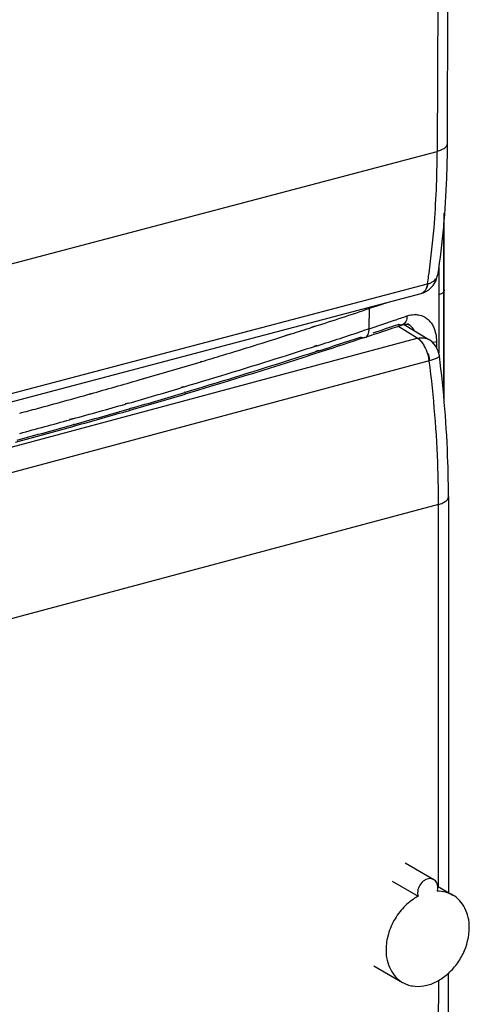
# Model space of a CAD drawing. Header units: millimetres. Extents: x 4 to 353, y -234 to 724.
# Tile 6 of 10: x 220 to 353, y 1 to 292. Entities that reach past the tile are written whole.
import ezdxf

# ---------------------------------------------------------------- set-up
doc = ezdxf.new("R2010")
doc.units = ezdxf.units.MM
doc.header["$LTSCALE"] = 30.734
doc.layers.get('0').update_dxf_attribs({"linetype": 'CONTINUOUS'})

msp = doc.modelspace()

# ---------------------------------------------------------------- linework, layer by layer
at = {"color": 9, "linetype": 'Continuous'}
for p, q in [((343.87, 359.01), (343.51, 253.22)), ((105.83, 190.61), (343.51, 253.31)), ((345.36, 232.21), (345.37, 212.75)), ((345.37, 232.2), (345.37, 212.75)), ((343.95, 219.56), (343.96, 210.79)), ((102.88, 151.35), (340.63, 214.07)), ((339.21, 211.39), (338.79, 211.2)), ((343.96, 210.8), (343.94, 193.62)), ((345.37, 212.75), (345.36, 181.21)), ((345.37, 212.75), (345.37, 192.79)), ((345.37, 212.75), (345.57, 212.21)), ((345.57, 212.21), (345.57, 212.21)), ((325.51, 207.48), (323.4, 206.78)), ((325.51, 207.48), (323.4, 206.78)), ((323.4, 206.78), (323.4, 203.79)), ((306.34, 201.28), (307.21, 201.56)), ((306.46, 201.22), (307.33, 201.5)), ((323.4, 200.8), (323.4, 203.79)), ((330.25, 203.1), (330.85, 203.3)), ((330.25, 203.1), (330.85, 203.3)), ((337.61, 197.97), (331.86, 201.5)), ((333.22, 201.96), (333.22, 201.96)), ((335.2, 201.94), (335.19, 201.95)), ((298.58, 198.78), (300.15, 199.29)), ((298.67, 198.74), (300.25, 199.24)), ((323.4, 200.8), (321.45, 200.17)), ((323.4, 200.8), (321.48, 200.16)), ((99.87, 134.24), (337.61, 197.97)), ((307.92, 195.81), (306.98, 195.51)), ((308.04, 195.76), (307.1, 195.46)), ((343.28, 197), (343.28, 195.22)), ((308.4, 194.32), (307.46, 194.02)), ((308.51, 194.27), (307.58, 193.97)), ((345.37, 192.79), (345.37, 181.21)), ((341.16, 191.28), (103.41, 127.55)), ((273.56, 191.1), (273.69, 191.14)), ((273.67, 191.04), (273.8, 191.08)), ((255.33, 185.64), (257.3, 186.23)), ((255.33, 185.64), (257.33, 186.22)), ((240.7, 181.57), (240.83, 181.6)), ((240.81, 181.51), (240.94, 181.55)), ((268.36, 183.57), (267.62, 183.34)), ((268.47, 183.51), (267.73, 183.29)), ((268.83, 182.01), (268.7, 181.97)), ((268.94, 181.95), (268.81, 181.91)), ((251.98, 178.73), (251.17, 178.51)), ((252.02, 178.71), (251.21, 178.48)), ((252.96, 177.25), (252.3, 177.07)), ((252.96, 177.25), (252.31, 177.07)), ((235.5, 174.14), (234.68, 173.92)), ((235.61, 174.08), (234.79, 173.86)), ((235.95, 172.52), (235.82, 172.48)), ((236.06, 172.46), (235.93, 172.42)), ((343.9, 148.79), (106.22, 85.08)), ((343.9, 35.53), (343.9, 148.92)), ((343.84, 7.84), (343.48, -97.95))]:
    msp.add_line(p, q, dxfattribs=at)
at = {"color": 7, "linetype": 'Continuous'}
for p, q in [((346.8, 361.13), (346.44, 255.46)), ((343.58, 216.61), (343.58, 216.62)), ((100.97, 148.46), (338.72, 211.18)), ((338.79, 211.2), (338.79, 211.2)), ((333.69, 202.08), (341.07, 197.56)), ((344.14, 192.8), (344.14, 192.8)), ((346.83, 150.97), (346.83, 33.84)), ((333.99, 42.61), (342.49, 37.7)), ((330.15, 37.2), (337.85, 32.76)), ((343.62, 35.7), (348.14, 33.09)), ((324.72, 12.18), (333.22, 7.27)), ((346.77, 9.96), (346.41, -95.71))]:
    msp.add_line(p, q, dxfattribs=at)
at = {"color": 6, "linetype": 'Continuous'}
for p, q in [((345.57, 212.21), (345.57, 235)), ((345.57, 179.26), (345.57, 212.21)), ((268.97, 181.55), (268.84, 181.51)), ((269.08, 181.49), (268.95, 181.45)), ((252.56, 176.67), (252.43, 176.63)), ((252.58, 176.66), (252.44, 176.62)), ((236.07, 172.08), (235.94, 172.04)), ((236.18, 172.02), (236.05, 171.98))]:
    msp.add_line(p, q, dxfattribs=at)
at = {"color": 7, "linetype": 'Continuous'}
for points in [[(338.79, 211.2), (339.48, 211.43), (341.01, 212.29), (342.27, 213.54), (343.16, 215.09), (343.58, 216.62)], [(344.14, 192.8), (343.81, 194.17), (343.06, 195.65), (341.88, 196.97), (341.06, 197.56)]]:
    msp.add_lwpolyline(points, dxfattribs=at)
at = {"color": 6, "linetype": 'Continuous'}
msp.add_lwpolyline([(333.22, 201.96), (333.58, 202.07), (334.64, 202.14), (335.2, 201.94)], dxfattribs=at)
at = {"color": 9, "linetype": 'Continuous'}
for centre, radius, start, end in [((341.41, 216.95), 2.2, 338.5497, 351.3409), ((318.01, 206.77), 5.4, 0.0328, 3.6285), ((-164.66, 1672.76), 1545.09, 288.49628, 288.61125), ((-204.7, 1790.77), 1669.71, 287.85782, 288.43829), ((-288.74, 2028.61), 1927.6, 288.74952, 288.86552), ((336.95, 198.78), 6.19, 86.9914, 87.881), ((-215.67, 1824.81), 1705.47, 287.60859, 287.82743), ((-154.27, 1632.47), 1509.26, 288.45117, 288.7255), ((-187.6, 1723.2), 1607.4, 288.57867, 288.8569), ((333.57, 199.06), 3.3, 60.8211, 72.6587), ((336.73, 198.97), 6.1, 42.5281, 48.2421), ((336.5, 198.76), 6.42, 36.6926, 42.5192), ((336.31, 198.62), 6.66, 35.6577, 36.7163), ((-202.76, 1778.91), 1663.52, 287.88209, 288.36926), ((-201.15, 1763.73), 1650.14, 287.99025, 288.44024), ((-253.18, 1947.05), 1833.35, 286.16809, 286.70075), ((-268.49, 2000.08), 1888.54, 285.64932, 286.10316), ((-255.84, 1950.16), 1842.81, 285.99726, 286.50585), ((-253.45, 1931.46), 1825.84, 286.10273, 286.6212), ((-270.42, 2000.91), 1895.61, 285.48263, 285.97278), ((-268.32, 1982.84), 1879.33, 285.56806, 286.08306), ((-282.44, 2033.37), 1931.8, 285.04847, 285.56511), ((-283.95, 2049.62), 1946.17, 285.00492, 285.45858)]:
    msp.add_arc(centre, radius, start, end, dxfattribs=at)
at = {"color": 7, "linetype": 'Continuous'}
for centre, radius, start, end in [((337.06, 217.46), 6.5, 284.7333, 285.4212), ((338.27, 212.88), 1.76, 284.7974, 287.2415), ((338.74, 193.62), 4.5, 103.3329, 104.5294)]:
    msp.add_arc(centre, radius, start, end, dxfattribs=at)
at = {"color": 6, "linetype": 'Continuous'}
for centre, radius, start, end in [((-188.79, 1730.38), 1615.1, 288.43988, 288.85681), ((-254.55, 1938.84), 1833.7, 286.05478, 286.58783), ((-269.17, 1989.5), 1886.43, 285.53853, 286.05189), ((-283.39, 2040.51), 1939.39, 285.0044, 285.53555)]:
    msp.add_arc(centre, radius, start, end, dxfattribs=at)
at = {"color": 9, "linetype": 'Continuous'}
for points, knots in [([(346.44, 255.46), (346.44, 255.24), (346.26, 254.75), (345.62, 254.16), (344.67, 253.66), (343.92, 253.42), (343.51, 253.31)], [0, 0, 0, 0, 0.171973, 0.387686, 0.664382, 1, 1, 1, 1]), ([(341.85, 223.43), (342.12, 225.84), (343.08, 235.74), (343.48, 245.69), (343.51, 253.22)], [0, 0, 0, 0, 0.243317, 1, 1, 1, 1]), ([(340.63, 214.07), (340.74, 214.84), (341.2, 217.95), (341.59, 221.08), (341.85, 223.43)], [0, 0, 0, 0, 0.247314, 1, 1, 1, 1]), ([(340.63, 214.07), (340.97, 214.16), (341.6, 214.38), (342.65, 214.97), (343.26, 215.64), (343.46, 216.14)], [0, 0, 0, 0, 0.292907, 0.556429, 1, 1, 1, 1]), ([(340.63, 214.07), (340.62, 213.92), (340.6, 213.62), (340.52, 213.18), (340.36, 212.76), (340.19, 212.5), (340.09, 212.39)], [0, 0, 0, 0, 0.255022, 0.499721, 0.742499, 1, 1, 1, 1]), ([(339.84, 211.98), (339.79, 211.92), (339.61, 211.7), (339.39, 211.5), (339.21, 211.39)], [0, 0, 0, 0, 0.26315, 1, 1, 1, 1]), ([(340.09, 212.39), (340.07, 212.35), (340, 212.21), (339.91, 212.07), (339.84, 211.98)], [0, 0, 0, 0, 0.257472, 1, 1, 1, 1]), ([(345.57, 212.21), (345.57, 212.07), (345.45, 211.66), (344.85, 211.16), (344.29, 210.91), (343.96, 210.79)], [0, 0, 0, 0, 0.18266, 0.535225, 1, 1, 1, 1]), ([(334.55, 204.56), (334.55, 204.27), (334.5, 203.7), (334.26, 202.92), (333.84, 202.29), (333.43, 202.04), (333.22, 201.96)], [0, 0, 0, 0, 0.281991, 0.548335, 0.787052, 1, 1, 1, 1]), ([(334.54, 204.56), (334.76, 204.63), (335.62, 204.89), (336.52, 205), (337.18, 204.97)], [0, 0, 0, 0, 0.260047, 1, 1, 1, 1]), ([(337.27, 204.97), (337.49, 204.96), (338.33, 204.87), (339.15, 204.59), (339.71, 204.29)], [0, 0, 0, 0, 0.255178, 1, 1, 1, 1]), ([(333.22, 201.96), (332.91, 201.86), (332.44, 201.87), (332.03, 202.02), (331.93, 202.07)], [0, 0, 0, 0, 0.743129, 1, 1, 1, 1]), ([(336.67, 200.33), (336.58, 200.51), (336.21, 201.14), (335.66, 201.68), (335.2, 201.94)], [0, 0, 0, 0, 0.266045, 1, 1, 1, 1]), ([(341.72, 202.5), (341.98, 202.14), (342.94, 200.46), (343.28, 198.48), (343.28, 197)], [0, 0, 0, 0, 0.230475, 1, 1, 1, 1]), ([(273.8, 191.08), (275.89, 191.7), (284.2, 194.21), (292.48, 196.78), (298.67, 198.74)], [0, 0, 0, 0, 0.251439, 1, 1, 1, 1]), ([(320.82, 198.32), (320.92, 198.27), (321.32, 198.12), (321.79, 198.11), (322.08, 198.2)], [0, 0, 0, 0, 0.272287, 1, 1, 1, 1]), ([(322.08, 198.2), (322.28, 198.27), (322.68, 198.52), (323.1, 199.12), (323.35, 199.91), (323.4, 200.49), (323.4, 200.8)], [0, 0, 0, 0, 0.206467, 0.435867, 0.700747, 1, 1, 1, 1]), ([(307.1, 195.46), (303.93, 194.43), (291.08, 190.34), (278.19, 186.39), (268.47, 183.51)], [0, 0, 0, 0, 0.247743, 1, 1, 1, 1]), ([(337.71, 198), (338.28, 198.13), (339.46, 198.23), (340.59, 197.85), (341.06, 197.56)], [0, 0, 0, 0, 0.517526, 1, 1, 1, 1]), ([(339.76, 195.57), (339.63, 195.84), (339.29, 196.47), (338.62, 197.32), (338.02, 197.81), (337.71, 198)], [0, 0, 0, 0, 0.279252, 0.664095, 1, 1, 1, 1]), ([(340.63, 193.57), (340.58, 193.75), (340.33, 194.43), (340.03, 195.1), (339.76, 195.57)], [0, 0, 0, 0, 0.256188, 1, 1, 1, 1]), ([(342.09, 196.71), (342.2, 196.73), (342.6, 196.8), (343, 196.9), (343.28, 197)], [0, 0, 0, 0, 0.276597, 1, 1, 1, 1]), ([(307.58, 193.97), (304.4, 192.94), (291.56, 188.82), (278.67, 184.85), (268.94, 181.95)], [0, 0, 0, 0, 0.247718, 1, 1, 1, 1]), ([(340.63, 193.57), (340.74, 193.4), (340.95, 192.95), (341.11, 192.17), (341.16, 191.58), (341.16, 191.28)], [0, 0, 0, 0, 0.250657, 0.626118, 1, 1, 1, 1]), ([(344.14, 192.8), (344.15, 192.67), (343.99, 192.44), (343.71, 192.24), (343.2, 191.95), (342.34, 191.62), (341.59, 191.39), (341.16, 191.28)], [0, 0, 0, 0, 0.112854, 0.201862, 0.315693, 0.61572, 1, 1, 1, 1]), ([(343.9, 148.92), (343.9, 152.38), (343.66, 166.53), (342.5, 180.67), (341.16, 191.28)], [0, 0, 0, 0, 0.244106, 1, 1, 1, 1]), ([(219.92, 175.79), (221.67, 176.25), (228.64, 178.13), (235.6, 180.05), (240.81, 181.51)], [0, 0, 0, 0, 0.251045, 1, 1, 1, 1]), ([(343.9, 148.79), (344.32, 148.91), (345.07, 149.15), (346.01, 149.66), (346.65, 150.25), (346.83, 150.75), (346.83, 150.97)], [0, 0, 0, 0, 0.335228, 0.611789, 0.827645, 1, 1, 1, 1])]:
    msp.add_open_spline(points, degree=3, knots=knots, dxfattribs=at)
at = {"color": 7, "linetype": 'Continuous'}
for points, knots in [([(346.44, 255.46), (346.43, 252.1), (346.17, 239.12), (345.03, 226.14), (343.58, 216.61)], [0, 0, 0, 0, 0.258616, 1, 1, 1, 1]), ([(340.63, 214.07), (340.6, 213.91), (340.49, 213.33), (340.3, 212.76), (340.09, 212.39)], [0, 0, 0, 0, 0.272127, 1, 1, 1, 1]), ([(337.61, 197.97), (338.04, 197.72), (338.86, 196.98), (339.47, 196.08), (339.76, 195.57)], [0, 0, 0, 0, 0.455767, 1, 1, 1, 1]), ([(341.16, 191.28), (341.13, 191.47), (341.01, 192.25), (340.82, 193.01), (340.63, 193.57)], [0, 0, 0, 0, 0.247506, 1, 1, 1, 1]), ([(346.83, 150.97), (346.83, 154.39), (346.6, 168.36), (345.45, 182.32), (344.14, 192.8)], [0, 0, 0, 0, 0.244338, 1, 1, 1, 1]), ([(342.49, 37.7), (342.27, 37.82), (341.76, 38), (340.94, 37.99), (340.1, 37.71), (339.04, 37.02), (338.03, 35.71), (337.69, 34.41), (337.69, 33.77)], [0, 0, 0, 0, 0.105421, 0.216209, 0.335558, 0.463754, 0.734784, 1, 1, 1, 1]), ([(343.67, 35.37), (343.67, 35.84), (343.53, 36.56), (343.01, 37.31), (342.67, 37.59), (342.49, 37.7)], [0, 0, 0, 0, 0.525218, 0.766793, 1, 1, 1, 1]), ([(343.52, 34.28), (343.54, 34.37), (343.63, 34.72), (343.67, 35.09), (343.67, 35.37)], [0, 0, 0, 0, 0.255833, 1, 1, 1, 1]), ([(337.85, 32.76), (336.46, 32.02), (333.86, 30.06), (330.84, 26.19), (328.86, 21.69), (328.36, 18.45), (328.36, 16.88)], [0, 0, 0, 0, 0.243375, 0.498718, 0.754756, 1, 1, 1, 1]), ([(337.69, 33.77), (337.69, 33.68), (337.71, 33.34), (337.77, 33), (337.85, 32.76)], [0, 0, 0, 0, 0.258454, 1, 1, 1, 1]), ([(348.14, 33.09), (347.45, 33.48), (345.94, 34.1), (344.33, 34.28), (343.52, 34.28)], [0, 0, 0, 0, 0.49256, 1, 1, 1, 1]), ([(353, 23.48), (353, 24.5), (352.8, 26.48), (351.86, 29.23), (350.3, 31.52), (348.89, 32.65), (348.14, 33.09)], [0, 0, 0, 0, 0.271779, 0.526868, 0.76763, 1, 1, 1, 1]), ([(333.22, 7.27), (333.68, 7.01), (334.64, 6.56), (336.75, 6.02), (339.63, 6.06), (343.07, 7.19), (346.3, 9.29), (349.1, 12.2), (351.96, 16.77), (353, 20.83), (353, 23.48)], [0, 0, 0, 0, 0.052462, 0.105645, 0.216215, 0.335328, 0.463271, 0.597859, 0.735325, 1, 1, 1, 1]), ([(328.36, 16.88), (328.36, 15.86), (328.56, 13.87), (329.51, 11.12), (331.06, 8.84), (332.47, 7.7), (333.22, 7.27)], [0, 0, 0, 0, 0.271777, 0.526869, 0.767633, 1, 1, 1, 1])]:
    msp.add_open_spline(points, degree=3, knots=knots, dxfattribs=at)
msp.add_open_spline([(339.21, 211.39), (339.08, 211.31), (338.94, 211.24), (338.79, 211.2)], degree=3, dxfattribs=at)
at = {"color": 9, "linetype": 'Continuous'}
msp.add_open_spline([(339.71, 204.29), (340.1, 204.08), (340.47, 203.82), (340.8, 203.53)], degree=3, dxfattribs=at)
at = {"color": 6, "linetype": 'Continuous'}
msp.add_open_spline([(322.08, 198.2), (317.74, 196.76), (300.15, 190.97), (282.45, 185.47), (269.08, 181.49)], degree=3, knots=[0, 0, 0, 0, 0.246833, 1, 1, 1, 1], dxfattribs=at)

doc.saveas('drawing.dxf')
